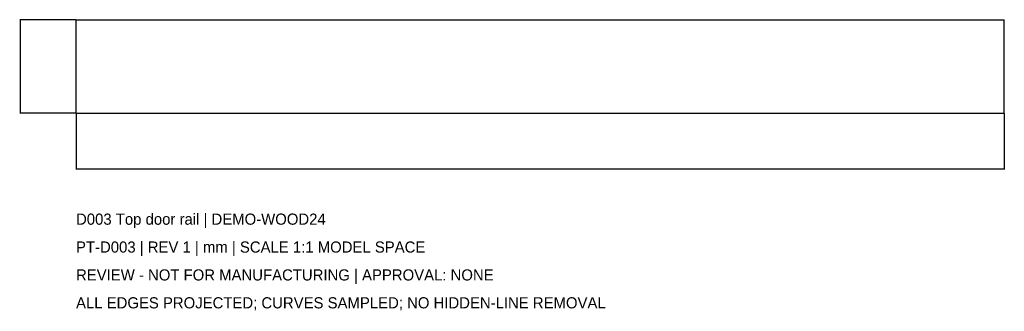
# Model space of a CAD drawing. Header units: millimetres. Extents: x -307 to 274, y -144 to 28.
import ezdxf

# ---------------------------------------------------------------- set-up
doc = ezdxf.new("R2010")
doc.units = ezdxf.units.MM
for name, color, linetype in [('CAD', 7, 'Continuous'), ('DIMENSIONS', 2, 'Continuous'), ('NOTES', 3, 'Continuous')]:
    doc.layers.add(name, color=color, linetype=linetype)
doc.styles.add('OpenSansCondensed-Light', font='OpenSansCondensed-Light.ttf')
doc.dimstyles.new('EZDXF', dxfattribs={"dimtxt": 0.25, "dimasz": 0.175, "dimexe": 0.375, "dimexo": 0.125, "dimgap": 0.1, "dimtad": 1, "dimlfac": 100, "dimzin": 12, "dimdsep": 46, "dimtxsty": 'OpenSansCondensed-Light', "dimblk": 'ARCHTICK', "dimcen": 2.5, "dimazin": 3, "dimtfac": 0.5, "dimtmove": 2, "dimatfit": 3})

# ---------------------------------------------------------------- blocks, each defined once
blk = doc.blocks.new('_ARCHTICK')
at = {"color": 0, "linetype": 'BYBLOCK', "const_width": 0.15}
blk.add_lwpolyline([(-0.5, -0.5), (0.5, 0.5)], dxfattribs=at)

msp = doc.modelspace()

# ---------------------------------------------------------------- linework, layer by layer
at = {"layer": 'CAD'}
for points in [[(-274, -27.5), (-274, 27.5)], [(-274, 27.5), (-274, 27.5)], [(-274, -27.5), (-274, 27.5)], [(-274, 27.5), (274, 27.5)], [(-274, 27.5), (274, 27.5)], [(274, -27.5), (274, 27.5)], [(274, 27.5), (274, 27.5)], [(274, -27.5), (274, 27.5)], [(-274, -27.5), (-274, -27.5)], [(-274, -27.5), (274, -27.5)], [(-274, -27.5), (274, -27.5)], [(274, -27.5), (274, -27.5)]]:
    msp.add_lwpolyline(points, dxfattribs=at)

# ---------------------------------------------------------------- texts
at = {"layer": 'NOTES'}
for s, p in [('D003 Top door rail | DEMO-WOOD24', (-274, -93.26)), ('PT-D003 | REV 1 | mm | SCALE 1:1 MODEL SPACE', (-274, -109.7)), ('REVIEW - NOT FOR MANUFACTURING | APPROVAL: NONE', (-274, -126.14)), ('ALL EDGES PROJECTED; CURVES SAMPLED; NO HIDDEN-LINE REMOVAL', (-274, -142.58))]:
    msp.add_text(s, height=6.576, dxfattribs=at).set_placement(p)

# ---------------------------------------------------------------- dimensions: what is measured, and where the dimension line sits
at = {"layer": 'DIMENSIONS'}
msp.add_linear_dim(base=(-306.88, -27.5), p1=(-274, -27.5), p2=(-274, 27.5), angle=90, dimstyle='EZDXF', dxfattribs=at).render()
msp.add_linear_dim(base=(-274, -60.38), p1=(-274, -27.5), p2=(274, -27.5), dimstyle='EZDXF', dxfattribs=at).render()

doc.saveas('drawing.dxf')
